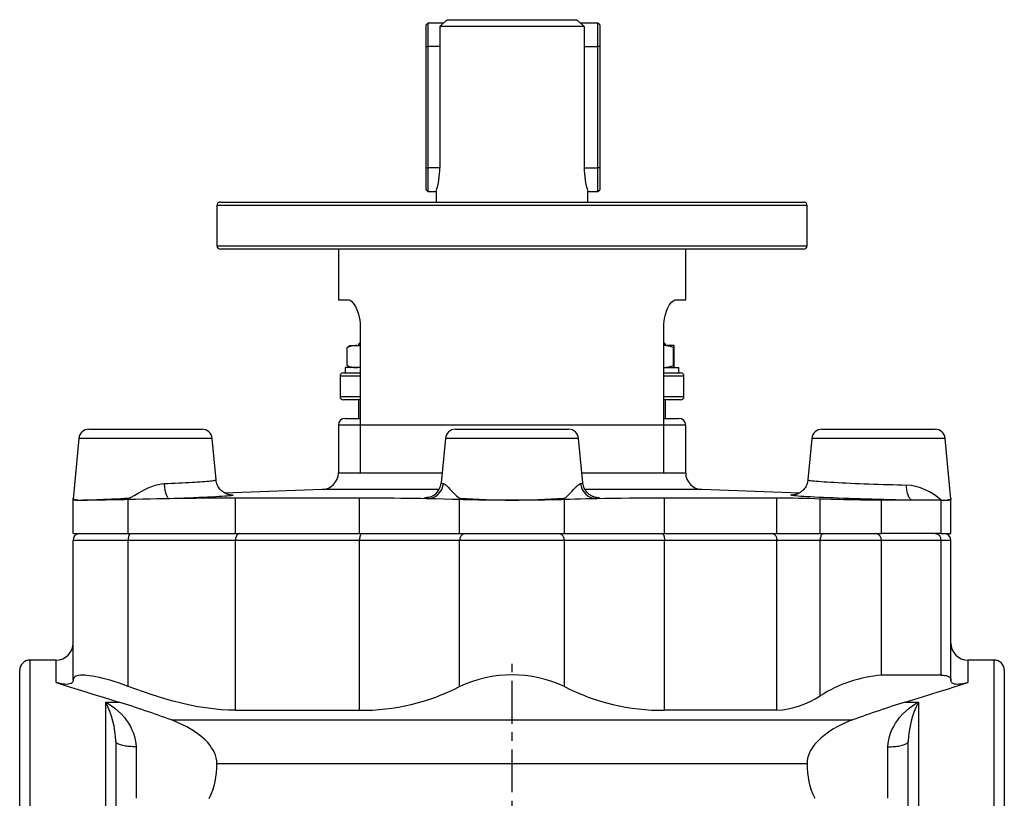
# Model space of a CAD drawing. Extents: x -375 to 427, y -62 to 976.
# Tile 3 of 4: x -375 to -83, y 700 to 931. Entities that reach past the tile are written whole.
import ezdxf

# ---------------------------------------------------------------- set-up
doc = ezdxf.new("R2010")
doc.units = 0
doc.linetypes.add('CENTERX2', pattern=[20.32, 12.7, -2.54, 2.54, -2.54])
doc.layers.get('0').update_dxf_attribs({"linetype": 'CONTINUOUS'})
doc.layers.add('FORMAT', color=7, linetype='CONTINUOUS')

msp = doc.modelspace()

# ---------------------------------------------------------------- linework, layer by layer
at = {"color": 7, "linetype": 'CONTINUOUS'}
for p, q in [((-253.99, 930.14), (-254.49, 929.64)), ((-254.49, 923.14), (-254.49, 929.64)), ((-249.32, 930.14), (-253.99, 930.14)), ((-253.99, 930.14), (-253.99, 923.14)), ((-250.38, 929.14), (-250.38, 923.14)), ((-207.61, 929.14), (-250.38, 929.14)), ((-248.26, 931.14), (-209.73, 931.14)), ((-203.49, 930.14), (-208.67, 930.14)), ((-207.61, 929.14), (-207.61, 923.14)), ((-202.99, 929.64), (-203.49, 930.14)), ((-203.49, 923.14), (-203.49, 930.14)), ((-202.99, 929.64), (-202.99, 923.14)), ((-254.49, 887.14), (-254.49, 923.14)), ((-253.99, 923.14), (-253.99, 887.14)), ((-250.38, 923.14), (-250.38, 887.14)), ((-207.61, 923.14), (-207.61, 887.14)), ((-203.49, 887.14), (-203.49, 923.14)), ((-202.99, 923.14), (-202.99, 887.14)), ((-254.49, 880.64), (-254.49, 887.14)), ((-253.99, 887.14), (-253.99, 880.14)), ((-203.49, 880.14), (-203.49, 887.14)), ((-202.99, 887.14), (-202.99, 880.64)), ((-254.49, 880.64), (-253.99, 880.14)), ((-253.99, 880.14), (-251.49, 880.14)), ((-251.49, 880.14), (-251.49, 877.04)), ((-206.49, 877.04), (-206.49, 880.14)), ((-206.49, 880.14), (-203.49, 880.14)), ((-203.49, 880.14), (-202.99, 880.64)), ((-316.49, 876.04), (-316.49, 864.04)), ((-315.49, 877.04), (-154.08, 877.04)), ((-154.08, 877.04), (-142.49, 877.04)), ((-141.49, 864.04), (-141.49, 876.04)), ((-142.49, 863.04), (-315.49, 863.04)), ((-280.49, 863.04), (-280.49, 848.04)), ((-177.49, 848.04), (-177.49, 863.04)), ((-280.49, 848.04), (-277.61, 848.04)), ((-180.38, 848.04), (-177.49, 848.04)), ((-274.02, 840.04), (-274.02, 810.84)), ((-183.97, 810.84), (-183.97, 840.04)), ((-274.02, 835.31), (-274.49, 834.84)), ((-183.49, 834.84), (-183.97, 835.31)), ((-277.86, 828.52), (-277.86, 833.86)), ((-276.99, 834.44), (-277.37, 834.22)), ((-276.99, 834.44), (-275.39, 834.44)), ((-275.39, 834.44), (-274.02, 834.44)), ((-274.49, 834.84), (-274.49, 834.44)), ((-274.02, 834.84), (-274.49, 834.84)), ((-183.49, 834.84), (-183.97, 834.84)), ((-180.99, 834.44), (-183.97, 834.44)), ((-183.49, 834.44), (-183.49, 834.84)), ((-181.07, 828.52), (-181.07, 833.86)), ((-180.92, 828.52), (-180.92, 833.86)), ((-278.49, 827.94), (-278.49, 826.34)), ((-274.02, 827.94), (-278.49, 827.94)), ((-277.37, 828.15), (-276.99, 827.94)), ((-183.97, 827.94), (-179.49, 827.94)), ((-179.49, 826.34), (-179.49, 827.94)), ((-279.99, 825.34), (-279.99, 819.34)), ((-278.99, 826.34), (-274.02, 826.34)), ((-183.97, 826.34), (-178.99, 826.34)), ((-177.99, 819.34), (-177.99, 825.34)), ((-274.02, 818.34), (-278.99, 818.34)), ((-274.49, 818.34), (-274.49, 812.84)), ((-178.99, 818.34), (-183.97, 818.34)), ((-183.49, 812.84), (-183.49, 818.34)), ((-278.49, 812.84), (-274.02, 812.84)), ((-183.97, 812.84), (-179.49, 812.84)), ((-354.45, 809.64), (-323.16, 809.64)), ((-323.16, 809.64), (-320.91, 809.64)), ((-280.49, 810.84), (-280.49, 796.71)), ((-245.76, 809.64), (-214.47, 809.64)), ((-214.47, 809.64), (-212.22, 809.64)), ((-177.49, 796.71), (-177.49, 810.84)), ((-137.08, 809.64), (-105.78, 809.64)), ((-105.78, 809.64), (-103.54, 809.64)), ((-357.44, 806.92), (-359.14, 788.92)), ((-316.75, 794.58), (-317.92, 806.92)), ((-248.75, 806.92), (-250, 793.74)), ((-207.99, 793.74), (-209.24, 806.92)), ((-140.06, 806.92), (-141.23, 794.58)), ((-98.84, 788.92), (-100.55, 806.92)), ((-316.76, 794.58), (-316.76, 794.58)), ((-141.23, 794.58), (-141.23, 794.58)), ((-141.23, 794.58), (-141.23, 794.58)), ((-141.23, 794.58), (-141.23, 794.58)), ((-285.32, 791.71), (-314.22, 790.7)), ((-143.76, 790.7), (-172.67, 791.71)), ((-359.12, 789.14), (-359.18, 789.13)), ((-359.18, 788.83), (-359.18, 789.13)), ((-359.18, 788.68), (-359.18, 788.83)), ((-359.18, 778.64), (-359.18, 788.63)), ((-274.22, 789.17), (-311, 789.17)), ((-150.49, 789.17), (-183.76, 789.17)), ((-110.21, 788.55), (-119.42, 788.55)), ((-101.69, 788.55), (-110.21, 788.55)), ((-98.81, 789.13), (-98.86, 789.14)), ((-98.81, 789.13), (-98.81, 788.83)), ((-98.81, 788.83), (-98.81, 788.65)), ((-98.81, 788.67), (-98.81, 788.67)), ((-98.81, 778.64), (-98.81, 788.63)), ((-359.18, 778.64), (-342.8, 778.64)), ((-342.8, 778.64), (-311, 778.64)), ((-311, 778.64), (-274.22, 778.64)), ((-274.22, 778.64), (-244.52, 778.64)), ((-244.52, 778.64), (-213.47, 778.64)), ((-213.47, 778.64), (-183.76, 778.64)), ((-183.76, 778.64), (-150.49, 778.64)), ((-150.49, 778.64), (-137.59, 778.64)), ((-137.59, 778.64), (-119.42, 778.64)), ((-101.69, 778.64), (-119.42, 778.64)), ((-101.69, 778.64), (-98.81, 778.64)), ((-359.18, 735.2), (-359.18, 776.64)), ((-98.81, 735.2), (-98.81, 776.64)), ((-364.18, 741.14), (-371.99, 741.14)), ((-85.99, 741.14), (-93.81, 741.14)), ((-374.99, 568.64), (-374.99, 738.14)), ((-101.69, 736.64), (-119.42, 736.64)), ((-82.99, 738.14), (-82.99, 568.64)), ((-359.18, 735.2), (-359.18, 734.99)), ((-98.81, 735.2), (-98.81, 734.99)), ((-311, 726.24), (-274.22, 726.24)), ((-150.49, 726.24), (-183.76, 726.24)), ((-346.49, 716.98), (-346.49, 660.04)), ((-111.49, 660.04), (-111.49, 716.98))]:
    msp.add_line(p, q, dxfattribs=at)
at = {"color": 8, "linetype": 'CONTINUOUS'}
for p, q in [((-254.49, 923.14), (-253.99, 923.14)), ((-250.38, 923.14), (-253.99, 923.14)), ((-207.61, 923.14), (-203.49, 923.14)), ((-202.99, 923.14), (-203.49, 923.14)), ((-254.49, 887.14), (-253.99, 887.14)), ((-250.38, 887.14), (-253.99, 887.14)), ((-207.61, 887.14), (-203.49, 887.14)), ((-202.99, 887.14), (-203.49, 887.14)), ((-153.22, 876.04), (-316.49, 876.04)), ((-141.49, 876.04), (-153.22, 876.04)), ((-316.49, 864.04), (-141.49, 864.04)), ((-274.02, 825.34), (-279.99, 825.34)), ((-177.99, 825.34), (-183.97, 825.34)), ((-279.99, 819.34), (-274.02, 819.34)), ((-183.97, 819.34), (-177.99, 819.34)), ((-274.02, 810.84), (-280.49, 810.84)), ((-183.97, 810.84), (-274.02, 810.84)), ((-274.02, 810.84), (-274.02, 796.71)), ((-183.97, 796.71), (-183.97, 810.84)), ((-177.49, 810.84), (-183.97, 810.84)), ((-317.92, 806.92), (-357.44, 806.92)), ((-209.24, 806.92), (-248.75, 806.92)), ((-100.55, 806.92), (-140.06, 806.92)), ((-280.49, 796.71), (-274.02, 796.71)), ((-274.02, 796.71), (-249.72, 796.71)), ((-208.27, 796.71), (-183.97, 796.71)), ((-183.97, 796.71), (-177.49, 796.71)), ((-250.66, 791.71), (-285.32, 791.71)), ((-180.21, 791.71), (-207.34, 791.71)), ((-172.67, 791.71), (-180.21, 791.71)), ((-342.8, 778.64), (-342.8, 788.75)), ((-311, 778.64), (-311, 789.17)), ((-274.22, 778.64), (-274.22, 789.17)), ((-244.52, 778.64), (-244.52, 788.75)), ((-213.47, 778.64), (-213.47, 788.75)), ((-183.76, 778.64), (-183.76, 789.17)), ((-150.49, 778.64), (-150.49, 789.17)), ((-137.59, 778.64), (-137.59, 788.92)), ((-119.42, 778.64), (-119.42, 788.55)), ((-101.69, 778.64), (-101.69, 788.55)), ((-98.81, 788.83), (-98.83, 788.83)), ((-342.8, 776.64), (-359.18, 776.64)), ((-342.8, 733.31), (-342.8, 776.64)), ((-311, 776.64), (-342.8, 776.64)), ((-311, 726.24), (-311, 776.64)), ((-274.22, 776.64), (-311, 776.64)), ((-274.22, 726.24), (-274.22, 776.64)), ((-244.52, 776.64), (-274.22, 776.64)), ((-213.47, 776.64), (-244.52, 776.64)), ((-244.52, 733.31), (-244.52, 776.64)), ((-213.47, 733.31), (-213.47, 776.64)), ((-183.76, 776.64), (-213.47, 776.64)), ((-183.76, 726.24), (-183.76, 776.64)), ((-150.49, 776.64), (-183.76, 776.64)), ((-150.49, 726.24), (-150.49, 776.64)), ((-137.59, 776.64), (-150.49, 776.64)), ((-137.59, 730.53), (-137.59, 776.64)), ((-119.42, 776.64), (-137.59, 776.64)), ((-119.42, 736.64), (-119.42, 776.64)), ((-101.69, 776.64), (-119.42, 776.64)), ((-101.69, 736.64), (-101.69, 776.64)), ((-98.81, 776.64), (-101.69, 776.64)), ((-371.99, 741.14), (-371.99, 568.64)), ((-364.18, 734.48), (-364.18, 741.14)), ((-93.81, 741.14), (-93.81, 734.48)), ((-85.99, 568.64), (-85.99, 741.14)), ((-349.49, 728.67), (-345.59, 728.67)), ((-349.49, 661.66), (-349.49, 728.67)), ((-112.39, 728.67), (-108.49, 728.67)), ((-108.49, 728.67), (-108.49, 661.66)), ((-330.01, 723.36), (-127.98, 723.36)), ((-340.49, 715.4), (-340.49, 700.11)), ((-117.49, 700.11), (-117.49, 715.4)), ((-141.5, 710.37), (-316.49, 710.37))]:
    msp.add_line(p, q, dxfattribs=at)
at = {"color": 7, "linetype": 'CONTINUOUS', "flags": 128}
for points in [[(-250.38, 929.14), (-248.48, 930.93), (-248.26, 931.14)], [(-207.61, 929.14), (-207.88, 929.4), (-209.73, 931.14)], [(-277.61, 848.04), (-277.26, 847.98), (-276.9, 847.81), (-276.53, 847.52), (-276.16, 847.14), (-275.79, 846.65), (-275.43, 846.06), (-275.1, 845.38), (-274.79, 844.61), (-274.52, 843.76), (-274.31, 842.92), (-274.16, 842.02), (-274.06, 841.1), (-274.03, 840.57), (-274.02, 840.04)], [(-183.97, 840.04), (-183.94, 840.86), (-183.87, 841.67), (-183.76, 842.46), (-183.61, 843.22), (-183.42, 843.93), (-183.2, 844.61), (-182.94, 845.26), (-182.66, 845.86), (-182.36, 846.39), (-182.02, 846.9), (-181.67, 847.32), (-181.31, 847.65), (-180.99, 847.86), (-180.68, 847.99), (-180.38, 848.04)], [(-277.86, 833.86), (-277.56, 834.09), (-277.36, 834.22)], [(-277.36, 828.16), (-277.58, 828.29), (-277.86, 828.52)], [(-312.59, 790.15), (-312.59, 790.15), (-312.61, 790.16), (-312.65, 790.16), (-312.71, 790.17), (-312.79, 790.18), (-312.89, 790.2), (-313, 790.23), (-313.13, 790.26), (-313.28, 790.3), (-313.44, 790.35), (-313.62, 790.42), (-313.83, 790.51), (-314.06, 790.61), (-314.3, 790.75), (-314.56, 790.91), (-314.83, 791.1), (-315.1, 791.32), (-315.36, 791.57), (-315.6, 791.84), (-315.83, 792.13), (-316.03, 792.44), (-316.22, 792.76), (-316.38, 793.1), (-316.51, 793.46), (-316.63, 793.86), (-316.71, 794.26), (-316.75, 794.58)], [(-141.24, 794.58), (-141.26, 794.33), (-141.33, 793.95), (-141.43, 793.57), (-141.56, 793.21), (-141.71, 792.87), (-141.89, 792.54), (-142.09, 792.23), (-142.3, 791.94), (-142.53, 791.67), (-142.77, 791.43), (-143.03, 791.21), (-143.28, 791.01), (-143.53, 790.84), (-143.78, 790.69), (-144.01, 790.57), (-144.23, 790.48), (-144.42, 790.4), (-144.59, 790.34), (-144.75, 790.29), (-144.89, 790.25), (-145.01, 790.22), (-145.11, 790.2), (-145.2, 790.18), (-145.28, 790.17), (-145.33, 790.16), (-145.37, 790.16), (-145.39, 790.15), (-145.39, 790.15)], [(-204.39, 789.46), (-204.39, 789.46), (-204.41, 789.46), (-204.45, 789.47), (-204.51, 789.49), (-204.6, 789.51), (-204.69, 789.54), (-204.81, 789.58), (-204.94, 789.63), (-205.09, 789.69), (-205.25, 789.77), (-205.44, 789.86), (-205.63, 789.97), (-205.84, 790.11), (-206.07, 790.27), (-206.3, 790.46), (-206.54, 790.68), (-206.77, 790.93), (-207, 791.2), (-207.2, 791.49), (-207.39, 791.81), (-207.56, 792.14), (-207.7, 792.48), (-207.82, 792.84), (-207.91, 793.24), (-207.98, 793.65), (-207.98, 793.74)], [(-342.8, 788.75), (-343.95, 788.72), (-345.08, 788.7), (-346.19, 788.67), (-347.3, 788.65), (-348.38, 788.63), (-349.42, 788.62), (-350.4, 788.6), (-351.34, 788.59), (-352.24, 788.58), (-353.12, 788.57), (-353.95, 788.56), (-354.72, 788.55), (-355.55, 788.55), (-356.3, 788.55)], [(-330.59, 788.99), (-332.43, 788.96), (-334.28, 788.93), (-336.38, 788.89), (-338.5, 788.84), (-340.64, 788.8), (-342.8, 788.75)], [(-311, 789.17), (-313.23, 789.17), (-315.52, 789.16), (-317.87, 789.15), (-320.27, 789.13), (-322.77, 789.1), (-325.33, 789.07), (-327.94, 789.04), (-330.59, 788.99)], [(-254.14, 788.99), (-256.03, 789.03), (-257.95, 789.06), (-259.92, 789.09), (-261.93, 789.11), (-263.98, 789.13), (-266.07, 789.15), (-268.06, 789.16), (-270.09, 789.17), (-272.14, 789.17), (-274.22, 789.17)], [(-244.52, 788.75), (-246.78, 788.82), (-249.14, 788.88), (-251.6, 788.94), (-254.14, 788.99)], [(-228.99, 788.55), (-230.09, 788.55), (-231.18, 788.55), (-232.28, 788.55), (-233.38, 788.56), (-234.53, 788.57), (-235.68, 788.58), (-236.8, 788.59), (-237.93, 788.6), (-239.03, 788.62), (-240.09, 788.64), (-241.27, 788.66), (-242.4, 788.69), (-243.49, 788.72), (-244.52, 788.75)], [(-213.47, 788.75), (-214.32, 788.72), (-215.21, 788.7), (-216.15, 788.67), (-217.15, 788.65), (-218.19, 788.63), (-219.27, 788.62), (-220.35, 788.6), (-221.45, 788.59), (-222.58, 788.58), (-223.76, 788.57), (-224.95, 788.56), (-226.16, 788.55), (-227.57, 788.55), (-228.99, 788.55)], [(-203.85, 788.99), (-205.42, 788.96), (-206.96, 788.93), (-208.65, 788.89), (-210.3, 788.84), (-211.91, 788.8), (-213.47, 788.75)], [(-183.76, 789.17), (-186.41, 789.17), (-189.02, 789.16), (-191.58, 789.15), (-194.1, 789.13), (-196.62, 789.1), (-199.09, 789.07), (-201.5, 789.04), (-203.85, 788.99)], [(-119.42, 788.55), (-120.3, 788.55), (-121.26, 788.55), (-122.28, 788.56), (-123.36, 788.57), (-124.49, 788.59), (-125.67, 788.61), (-126.88, 788.63), (-128.11, 788.65), (-129.37, 788.68), (-130.63, 788.71), (-131.9, 788.74), (-133.15, 788.77), (-134.3, 788.81), (-135.43, 788.84), (-136.53, 788.88), (-137.59, 788.92)], [(-98.84, 788.91), (-98.84, 788.93), (-98.84, 788.94)], [(-342.8, 733.31), (-344.1, 733.79), (-345.38, 734.24), (-346.64, 734.66), (-347.88, 735.04), (-349.08, 735.39), (-350.24, 735.69), (-351.35, 735.96), (-352.42, 736.19), (-353.43, 736.37), (-354.36, 736.5), (-355.06, 736.58), (-355.7, 736.62), (-356.3, 736.64), (-356.93, 736.62), (-357.49, 736.55), (-357.97, 736.45), (-358.37, 736.31), (-358.69, 736.13), (-358.96, 735.87), (-359.13, 735.56), (-359.18, 735.2)], [(-101.69, 736.64), (-101.16, 736.62), (-100.69, 736.58), (-100.27, 736.51), (-99.89, 736.41), (-99.56, 736.29), (-99.3, 736.13), (-99.08, 735.94), (-98.93, 735.73), (-98.84, 735.48), (-98.81, 735.2)], [(-359.18, 734.99), (-359.21, 734.76), (-359.3, 734.56), (-359.44, 734.39), (-359.74, 734.19), (-360.14, 734.04), (-360.62, 733.96), (-361.18, 733.93), (-361.61, 733.95), (-362.08, 733.99), (-362.6, 734.08), (-362.95, 734.15), (-363.33, 734.24), (-363.74, 734.35), (-364.18, 734.48)], [(-364.18, 734.48), (-362.07, 733.8), (-359.9, 733.1), (-357.67, 732.39), (-355.38, 731.66), (-353.01, 730.92), (-350.58, 730.18), (-348.11, 729.42), (-345.59, 728.67)], [(-311, 726.24), (-313.11, 726.29), (-315.28, 726.41), (-317.49, 726.63), (-319.75, 726.92), (-322.12, 727.3), (-324.53, 727.77), (-326.97, 728.32), (-329.44, 728.94), (-331.63, 729.54), (-333.83, 730.2), (-336.04, 730.9), (-338.29, 731.66), (-340.54, 732.46), (-342.8, 733.31)], [(-112.39, 728.67), (-109.79, 729.45), (-107.24, 730.23), (-104.74, 731), (-102.27, 731.77), (-99.87, 732.53), (-97.54, 733.27), (-95.65, 733.88), (-93.81, 734.48)], [(-93.81, 734.48), (-94.4, 734.31), (-94.93, 734.17), (-95.43, 734.07), (-95.89, 734), (-96.44, 733.94), (-96.94, 733.93), (-97.39, 733.96), (-97.79, 734.03), (-98.13, 734.14), (-98.42, 734.29), (-98.58, 734.43), (-98.7, 734.59), (-98.78, 734.78), (-98.81, 734.99)], [(-316.49, 710.37), (-316.55, 711.24), (-316.71, 712.1), (-316.95, 712.93), (-317.27, 713.7), (-317.64, 714.43), (-318.07, 715.14), (-318.55, 715.8), (-319.24, 716.65), (-320, 717.44), (-320.8, 718.18), (-321.64, 718.87), (-322.51, 719.51), (-323.92, 720.45), (-325.38, 721.29), (-326.89, 722.06), (-328.43, 722.74), (-330.01, 723.36)], [(-127.98, 723.36), (-129.48, 722.78), (-130.96, 722.13), (-132.4, 721.41), (-133.81, 720.61), (-135.16, 719.74), (-136.46, 718.78), (-137.42, 717.97), (-138.32, 717.1), (-139.17, 716.15), (-139.75, 715.38), (-140.27, 714.56), (-140.73, 713.69), (-141.09, 712.78), (-141.31, 711.99), (-141.45, 711.18), (-141.5, 710.37)]]:
    msp.add_lwpolyline(points, dxfattribs=at)
at = {"color": 8, "linetype": 'CONTINUOUS', "flags": 128}
for points in [[(-332.05, 793.52), (-330.98, 793.56), (-329.93, 793.61), (-328.86, 793.66), (-327.82, 793.7), (-326.81, 793.75), (-325.81, 793.8), (-324.84, 793.86), (-323.92, 793.91), (-323.06, 793.96), (-322.25, 794.01), (-321.49, 794.06), (-320.76, 794.11), (-320.09, 794.16), (-319.47, 794.21), (-318.92, 794.25), (-318.44, 794.3), (-318.01, 794.35), (-317.64, 794.39), (-317.32, 794.43), (-317.08, 794.47), (-316.91, 794.51), (-316.8, 794.54), (-316.75, 794.58), (-316.76, 794.58)], [(-141.23, 794.58), (-141.23, 794.57), (-141.16, 794.53), (-141, 794.49), (-140.74, 794.44), (-140.39, 794.39), (-139.94, 794.34), (-139.41, 794.29), (-138.79, 794.23), (-138.08, 794.17), (-137.3, 794.11), (-136.43, 794.05), (-135.49, 793.99), (-134.48, 793.93), (-133.41, 793.87), (-132.28, 793.81), (-131.1, 793.75), (-129.86, 793.69), (-128.57, 793.63), (-127.25, 793.57), (-125.91, 793.52), (-124.53, 793.46), (-123.14, 793.41), (-121.72, 793.36), (-120.3, 793.31), (-118.89, 793.26), (-117.48, 793.22), (-116.08, 793.18), (-114.7, 793.14), (-113.35, 793.1), (-112.03, 793.07)], [(-342.8, 789.18), (-342.46, 789.25), (-342.12, 789.38), (-341.9, 789.49), (-340.87, 790.06), (-339.85, 790.65), (-338.81, 791.24), (-337.84, 791.74), (-336.86, 792.21), (-335.85, 792.63), (-334.83, 792.99), (-333.79, 793.27), (-332.93, 793.44), (-332.05, 793.52)], [(-330.59, 788.99), (-330.71, 789.02), (-330.82, 789.08), (-330.94, 789.18), (-331.05, 789.31), (-331.16, 789.48), (-331.27, 789.68), (-331.38, 789.91), (-331.48, 790.18), (-331.57, 790.47), (-331.66, 790.78), (-331.74, 791.13), (-331.81, 791.49), (-331.88, 791.87), (-331.94, 792.26), (-331.99, 792.67), (-332.02, 793.09), (-332.05, 793.52)], [(-249.99, 793.74), (-250, 793.71), (-249.93, 793.66), (-249.8, 793.61), (-249.61, 793.56), (-249.35, 793.52)], [(-249.35, 793.52), (-249.13, 793.44), (-248.89, 793.3), (-248.56, 793.04), (-248.2, 792.7), (-247.8, 792.31), (-247.39, 791.87), (-246.94, 791.39), (-246.48, 790.88), (-245.99, 790.34), (-245.46, 789.82), (-244.88, 789.36), (-244.68, 789.24), (-244.46, 789.18)], [(-213.53, 789.18), (-213.29, 789.25), (-213.07, 789.38), (-212.93, 789.49), (-212.3, 790.06), (-211.73, 790.65), (-211.19, 791.24), (-210.72, 791.74), (-210.28, 792.21), (-209.86, 792.63), (-209.48, 792.99), (-209.13, 793.27), (-208.87, 793.44), (-208.63, 793.52)], [(-208.63, 793.52), (-208.32, 793.58), (-208.11, 793.64), (-208, 793.7), (-208, 793.74)], [(-110.21, 788.55), (-110.38, 788.58), (-110.54, 788.64), (-110.7, 788.75), (-110.85, 788.88), (-111, 789.05), (-111.15, 789.26), (-111.28, 789.49), (-111.41, 789.75), (-111.52, 790.04), (-111.63, 790.36), (-111.73, 790.7), (-111.81, 791.06), (-111.88, 791.44), (-111.94, 791.83), (-111.98, 792.24), (-112.01, 792.65), (-112.03, 793.07)], [(-356.3, 788.55), (-355.95, 788.56), (-355.45, 788.59), (-354.93, 788.61), (-354.38, 788.64), (-353.79, 788.67), (-353, 788.71), (-352.15, 788.74), (-351.27, 788.79), (-350.11, 788.84), (-348.9, 788.89), (-347.64, 788.95), (-346.33, 789.01), (-344.99, 789.08), (-343.91, 789.13), (-342.8, 789.18)], [(-312.76, 790.18), (-312.75, 790.18), (-312.3, 790.16), (-311.96, 790.13), (-311.74, 790.1), (-311.65, 790.07), (-311.66, 790.03), (-311.8, 789.99), (-312.05, 789.95), (-312.42, 789.9), (-312.9, 789.85), (-313.5, 789.8), (-314.2, 789.74), (-315.01, 789.68), (-315.93, 789.62), (-316.94, 789.57), (-318.05, 789.5), (-319.25, 789.44), (-320.52, 789.38), (-321.88, 789.32), (-323.31, 789.26), (-324.81, 789.2), (-326.36, 789.14), (-327.96, 789.08), (-329.26, 789.04), (-330.59, 788.99)], [(-254.14, 788.99), (-254.46, 789.04), (-254.69, 789.09), (-254.85, 789.13), (-254.93, 789.18), (-254.93, 789.23), (-254.85, 789.28), (-254.69, 789.33), (-254.44, 789.39), (-254.11, 789.44), (-253.71, 789.49), (-253.35, 789.52)], [(-204.63, 789.52), (-204.33, 789.49), (-203.92, 789.44), (-203.59, 789.39), (-203.33, 789.34), (-203.15, 789.29), (-203.06, 789.24), (-203.06, 789.18), (-203.19, 789.11), (-203.45, 789.05), (-203.85, 788.99)], [(-110.21, 788.55), (-111.84, 788.58), (-113.52, 788.61), (-115.22, 788.65), (-116.95, 788.69), (-118.69, 788.74), (-120.44, 788.78), (-122.19, 788.83), (-123.94, 788.88), (-125.67, 788.94), (-127.36, 788.99), (-129.03, 789.05), (-130.66, 789.11), (-132.25, 789.16), (-133.78, 789.22), (-135.25, 789.28), (-136.65, 789.35), (-137.98, 789.41), (-139.23, 789.47), (-140.39, 789.53), (-141.46, 789.59), (-142.43, 789.65), (-143.31, 789.71), (-144.08, 789.76), (-144.74, 789.82), (-145.29, 789.87), (-145.73, 789.92), (-146.05, 789.97), (-146.26, 790.01), (-146.35, 790.05), (-146.32, 790.08), (-146.17, 790.12), (-145.9, 790.14), (-145.52, 790.17), (-145.24, 790.18)], [(-309.73, 778.64), (-309.91, 778.62), (-310.09, 778.56), (-310.26, 778.46), (-310.42, 778.32), (-310.57, 778.15), (-310.69, 777.95), (-310.8, 777.72), (-310.89, 777.47), (-310.95, 777.2), (-310.99, 776.92), (-311, 776.64)], [(-273.52, 778.64), (-273.62, 778.62), (-273.72, 778.56), (-273.81, 778.46), (-273.9, 778.32), (-273.98, 778.15), (-274.05, 777.95), (-274.11, 777.72), (-274.16, 777.47), (-274.19, 777.2), (-274.21, 776.92), (-274.22, 776.64)], [(-184.47, 778.64), (-184.37, 778.62), (-184.27, 778.56), (-184.17, 778.46), (-184.09, 778.32), (-184.01, 778.15), (-183.94, 777.95), (-183.88, 777.72), (-183.83, 777.47), (-183.79, 777.2), (-183.77, 776.92), (-183.76, 776.64)], [(-151.71, 778.64), (-151.53, 778.62), (-151.36, 778.56), (-151.2, 778.46), (-151.05, 778.32), (-150.91, 778.15), (-150.79, 777.95), (-150.68, 777.72), (-150.6, 777.47), (-150.54, 777.2), (-150.5, 776.92), (-150.49, 776.64)], [(-136.66, 778.64), (-136.79, 778.62), (-136.92, 778.56), (-137.05, 778.46), (-137.17, 778.32), (-137.27, 778.15), (-137.37, 777.95), (-137.45, 777.72), (-137.51, 777.47), (-137.56, 777.2), (-137.58, 776.92), (-137.59, 776.64)], [(-349.49, 728.67), (-349.48, 728.66), (-348.72, 728.23), (-347.73, 727.59), (-346.74, 726.85), (-345.78, 726.02), (-344.85, 725.09), (-343.96, 724.07), (-343.33, 723.25), (-342.74, 722.38), (-342.18, 721.44), (-341.69, 720.45), (-341.26, 719.41), (-340.95, 718.46), (-340.7, 717.47), (-340.55, 716.44), (-340.49, 715.4)], [(-117.49, 715.4), (-117.44, 716.44), (-117.28, 717.47), (-117.04, 718.46), (-116.73, 719.41), (-116.3, 720.45), (-115.8, 721.44), (-115.25, 722.38), (-114.66, 723.25), (-114.03, 724.07), (-113.14, 725.09), (-112.21, 726.02), (-111.24, 726.85), (-110.26, 727.59), (-109.27, 728.23), (-108.51, 728.66), (-108.49, 728.67)], [(-340.49, 715.4), (-340.96, 715.4), (-341.43, 715.42), (-341.89, 715.44), (-342.35, 715.47), (-342.79, 715.52), (-343.22, 715.57), (-343.63, 715.63), (-344.02, 715.7), (-344.39, 715.78), (-344.74, 715.86), (-345.06, 715.95), (-345.35, 716.05), (-345.61, 716.15), (-345.84, 716.26), (-346.04, 716.37), (-346.2, 716.49), (-346.33, 716.61), (-346.42, 716.73), (-346.48, 716.86), (-346.49, 716.98)], [(-117.49, 715.4), (-117.02, 715.4), (-116.55, 715.42), (-116.09, 715.44), (-115.64, 715.47), (-115.2, 715.52), (-114.77, 715.57), (-114.36, 715.63), (-113.97, 715.7), (-113.6, 715.78), (-113.25, 715.86), (-112.93, 715.95), (-112.64, 716.05), (-112.38, 716.15), (-112.15, 716.26), (-111.95, 716.37), (-111.79, 716.49), (-111.66, 716.61), (-111.57, 716.73), (-111.51, 716.86), (-111.49, 716.98)]]:
    msp.add_lwpolyline(points, dxfattribs=at)
at = {"color": 7, "linetype": 'CONTINUOUS'}
for centre, radius, start, end in [((-274.28, 887.36), 23.9, 342.4153, 359.4642), ((-183.71, 887.36), 23.9, 180.5358, 197.5847), ((-315.49, 876.04), 1, 90, 180), ((-142.49, 876.04), 1, 0, 90), ((-315.49, 864.04), 1, 180, 270), ((-142.49, 864.04), 1, 270, 0), ((-275.25, 828.32), 6.12, 91.2875, 115.2019), ((-275.36, 829.7), 4.74, 73.5781, 90.4061), ((-184.41, 824.4), 10.03, 70.5516, 87.477), ((-179.19, 833.9), 1.88, 163.5145, 181.3881), ((-182.93, 833.88), 2.02, 359.1937, 15.9036), ((-275.29, 833.88), 5.95, 244.4591, 269.0515), ((-275.34, 832.53), 4.59, 269.3913, 286.7747), ((-184.39, 837.85), 9.9, 272.4103, 289.544), ((-179.06, 828.49), 2.02, 179.1937, 195.9036), ((-182.8, 828.47), 1.88, 343.5145, 1.3881), ((-278.99, 825.34), 1, 90, 180), ((-178.99, 825.34), 1, 0, 90), ((-278.99, 819.34), 1, 180, 270), ((-178.99, 819.34), 1, 270, 0), ((-278.49, 810.84), 2, 90, 180), ((-179.49, 810.84), 2, 0, 90), ((-354.45, 806.64), 3, 90, 174.5828), ((-320.91, 806.64), 3, 5.4172, 90), ((-245.76, 806.64), 3, 90, 174.5828), ((-212.22, 806.64), 3, 5.4172, 90), ((-137.08, 806.64), 3, 90, 174.5828), ((-103.54, 806.64), 3, 5.4172, 90), ((-285.49, 796.71), 5, 272, 0), ((-172.49, 796.71), 5, 180, 268), ((-254.78, 794.1), 4.79, 284.2941, 355.6174), ((-357.05, 811.63), 23.1, 264.7013, 271.8543), ((-363.06, 789.27), 3.93, 351.266, 354.8539), ((-151.53, 416.1), 373.08, 87.8592, 89.8402), ((-100.88, 809.52), 20.99, 267.7856, 275.6588), ((-93.87, 789.39), 4.99, 185.418, 188.6964), ((-357.18, 776.64), 2, 90, 180), ((-100.81, 776.64), 2, 0, 90), ((-364.18, 746.14), 5, 270, 0), ((-93.81, 746.14), 5, 180, 270), ((-371.99, 738.14), 3, 90, 180), ((-85.99, 738.14), 3, 0, 90), ((-228.99, 699.88), 36.85, 65.0893, 114.9107), ((-116.22, 697.05), 39.71, 94.6205, 122.5566), ((-273.38, 788.7), 62.46, 269.2254, 297.5209), ((-184.61, 788.7), 62.46, 242.4791, 270.7746), ((-152.24, 753.09), 26.91, 273.7395, 302.9903), ((-435.34, 439.82), 302.47, 69.6207, 72.7394), ((-21.96, 437.8), 304.6, 107.2715, 110.3684), ((-339.69, 710.15), 23.21, 334.3638, 0.5246), ((-118.3, 710.15), 23.2, 179.4737, 205.6378)]:
    msp.add_arc(centre, radius, start, end, dxfattribs=at)
at = {"color": 8, "linetype": 'CONTINUOUS'}
for centre, radius, start, end in [((-254.29, 793.95), 4.96, 271.7468, 355.0303), ((-203.69, 793.95), 4.96, 184.9697, 268.2532), ((-113.4, 775.86), 17.26, 47.2831, 85.4372), ((-364.12, 789.39), 4.99, 351.3036, 354.582), ((-356.47, 798.33), 9.78, 254.1529, 271.0213), ((-363.39, 788.88), 20.59, 359.6188, 0.8198), ((-251.29, 789.83), 6.86, 350.959, 354.5913), ((-219.89, 1200.23), 411.79, 266.5797, 268.7337), ((-237.92, 1195.97), 407.52, 271.255, 273.4316), ((-206.69, 789.83), 6.86, 185.4087, 189.041), ((-101.37, 797.19), 8.65, 267.8673, 286.9585), ((-340.16, 777.06), 2.68, 144.0219, 189.1736), ((-242.71, 776.85), 1.82, 101.507, 186.8387), ((-215.28, 776.85), 1.82, 353.1613, 78.493), ((-121.24, 776.84), 1.83, 353.6838, 79.7167), ((-103.58, 776.75), 1.89, 356.5741, 85.2127), ((-374.37, 716.05), 27.89, 1.9045, 26.8876), ((-83.61, 716.05), 27.89, 153.1131, 178.0948)]:
    msp.add_arc(centre, radius, start, end, dxfattribs=at)
at = {"layer": 'FORMAT', "linetype": 'CENTERX2'}
msp.add_line((-228.99, 397.14), (-228.99, 740.14), dxfattribs=at)

doc.saveas('drawing.dxf')
